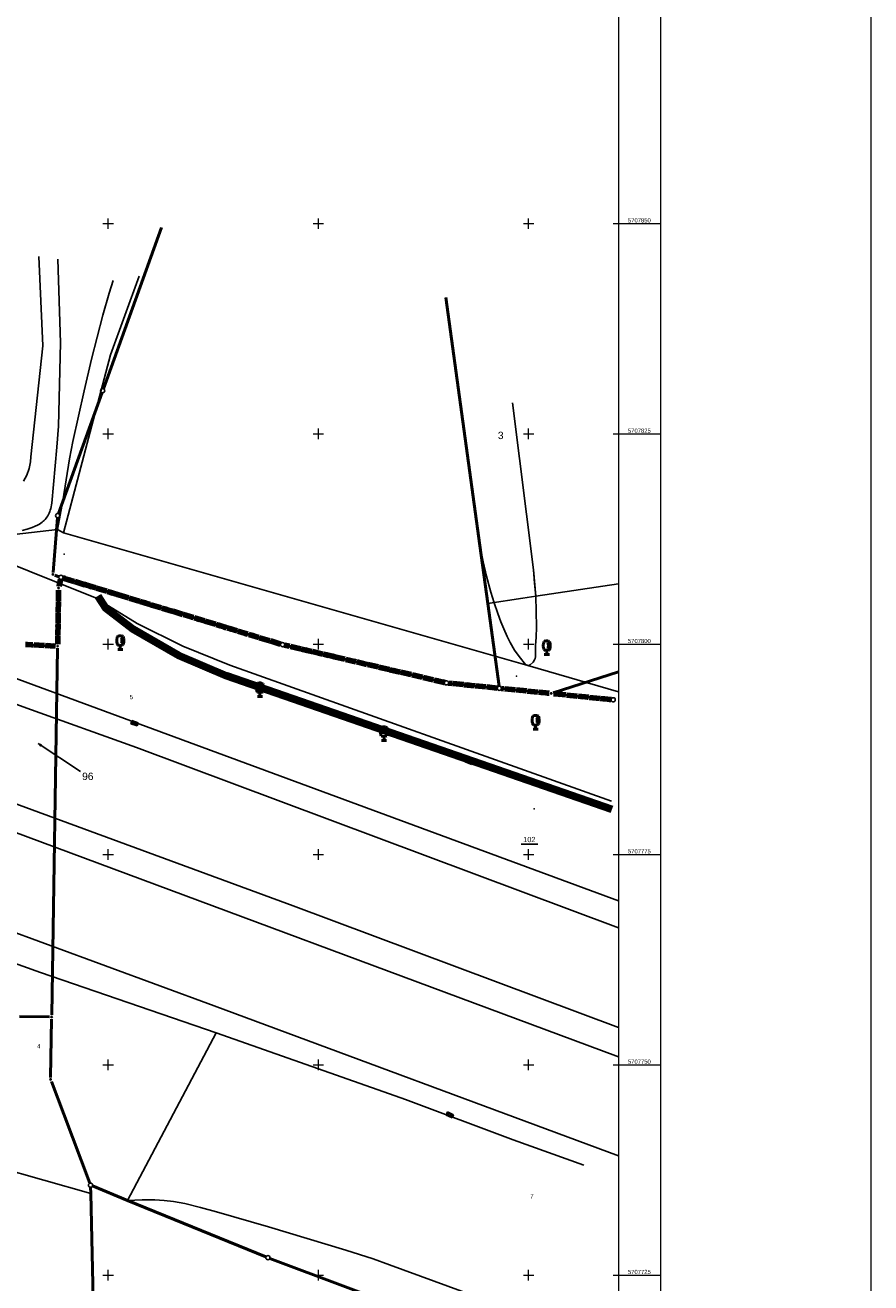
# Model space of a CAD drawing. Header units: metres. Extents: x 32377355 to 32378041, y 5707167 to 5708004.
# Tile 79 of 80: x 32377940 to 32378041, y 5707724 to 5707874. Entities that reach past the tile are written whole.
import ezdxf

# ---------------------------------------------------------------- set-up
doc = ezdxf.new("R2010")
doc.units = ezdxf.units.M
doc.header["$LTSCALE"] = 0.25
doc.linetypes.add('LF1600.2024', pattern=[13, 1, -2, 1, -7, 0, -2])
doc.linetypes.add('LF1600.2025', pattern=[13, 5, 0, 0, -8])
doc.layers.get('0').update_dxf_attribs({"color": 1, "linetype": 'CONTINUOUS'})
for name, color, linetype, lineweight in [('Bauwerke_ Einrichtungen_ Siedlungsf.', 201, 'CONTINUOUS', 25), ('Bauwerke_ Einrichtungen_ Verkehr', 40, 'CONTINUOUS', 25), ('Besondere Vegetationsmerkmale', 91, 'CONTINUOUS', 25), ('Ebene 71', 71, 'CONTINUOUS', 0), ('Flurstücke_ Grenzpunkte', 51, 'CONTINUOUS', 25), ('Reliefformen', 32, 'CONTINUOUS', 25), ('TN_ Siedlung', 211, 'CONTINUOUS', 25), ('TN_ Vegetation', 91, 'CONTINUOUS', 25), ('TN_ Verkehr', 2, 'CONTINUOUS', 25), ('Vermessungspunkte', 211, 'CONTINUOUS', 25)]:
    doc.layers.add(name, color=color, linetype=linetype, lineweight=lineweight)
doc.styles.add('K 10 700 - Arial_ kursiv_ 10 pt_ Flurstücksnummer', font='Arial.ttf')
doc.styles.add('N 6 380 - Arial_ normal_ 6 pt', font='Arial.ttf')
doc.styles.add('N 7 380 - Arial_ normal_ 7 pt', font='Arial.ttf')
doc.styles.add('N 7 380 liM - Arial_ normal_ 7 pt', font='Arial.ttf')
doc.styles.add('Schrift rechtsgenei', font='Arial.ttf')

# ---------------------------------------------------------------- blocks, each defined once
blk = doc.blocks.new('Straßensinkkasten (NW)', base_point=(0, 0.25))
at = {"color": 0, "lineweight": -2}
for p, q in [((-0.5, 0.25), (0.5, 0.25)), ((-0.5, 0.25), (-0.5, -0.25)), ((-0.25, 0.25), (-0.25, -0.25)), ((0, -0.25), (0, 0.25)), ((0.25, 0.25), (0.25, -0.25)), ((0.5, 0.25), (0.5, -0.25)), ((-0.5, -0.25), (0.5, -0.25))]:
    blk.add_line(p, q, dxfattribs=at)
blk = doc.blocks.new('Laubbaum', base_point=(0, -0.5))
at = {"color": 0, "lineweight": -2}
for p, q in [((-0.25755, 0.14275), (-0.255405, 0.20252)), ((-0.255405, 0.08298), (-0.25755, 0.14275)), ((-0.255405, 0.20252), (-0.248985, 0.261985)), ((-0.248985, 0.023515), (-0.255405, 0.08298)), ((-0.248985, 0.261985), (-0.23832, 0.32084)), ((-0.23832, -0.03534), (-0.248985, 0.023515)), ((-0.23832, 0.32084), (-0.223465, 0.378775)), ((-0.223465, 0.378775), (-0.2045, 0.4355)), ((-0.2045, 0.4355), (-0.170865, 0.45636)), ((-0.170865, 0.45636), (-0.13513, 0.47336)), ((-0.13513, 0.47336), (-0.097725, 0.4863)), ((-0.097725, 0.4863), (-0.05912, 0.495015)), ((-0.05912, 0.495015), (-0.01979, 0.4994)), ((-0.01979, 0.4994), (0.01979, 0.4994)), ((0.01979, 0.4994), (0.05912, 0.495015)), ((0.05912, 0.495015), (0.097725, 0.4863)), ((0.072, 0.3585), (0.09129, 0.335215)), ((0.09129, 0.335215), (0.105485, 0.308515)), ((0.097725, 0.4863), (0.13513, 0.47336)), ((0.114, 0), (0.104515, -0.021505)), ((0.105485, 0.308515), (0.114, 0.2795)), ((0.114, 0.2795), (0.118245, 0.13975)), ((0.118245, 0.13975), (0.114, 0)), ((0.13513, 0.47336), (0.170865, 0.45636)), ((0.170865, 0.45636), (0.2045, 0.4355)), ((0.2045, 0.4355), (0.223465, 0.378775)), ((0.223465, 0.378775), (0.23832, 0.32084)), ((0.23832, 0.32084), (0.248985, 0.261985)), ((0.248985, 0.023515), (0.23832, -0.03534)), ((0.248985, 0.261985), (0.255405, 0.20252)), ((0.255405, 0.08298), (0.248985, 0.023515)), ((0.255405, 0.20252), (0.25755, 0.14275)), ((0.25755, 0.14275), (0.255405, 0.08298)), ((-0.223465, -0.093275), (-0.23832, -0.03534)), ((-0.2045, -0.15), (-0.223465, -0.093275)), ((-0.17082, -0.170725), (-0.2045, -0.15)), ((0.1905, -0.5), (-0.1905, -0.5)), ((-0.135065, -0.187615), (-0.17082, -0.170725)), ((-0.097665, -0.200465), (-0.135065, -0.187615)), ((-0.05908, -0.20912), (-0.097665, -0.200465)), ((-0.019775, -0.213475), (-0.05908, -0.20912)), ((0.019775, -0.213475), (-0.019775, -0.213475)), ((0, -0.2205), (0, -0.5)), ((0.05908, -0.20912), (0.019775, -0.213475)), ((0.097665, -0.200465), (0.05908, -0.20912)), ((0.09082, -0.04061), (0.0735, -0.0565)), ((0.104515, -0.021505), (0.09082, -0.04061)), ((0.135065, -0.187615), (0.097665, -0.200465)), ((0.17082, -0.170725), (0.135065, -0.187615)), ((0.2045, -0.15), (0.17082, -0.170725)), ((0.223465, -0.093275), (0.2045, -0.15)), ((0.23832, -0.03534), (0.223465, -0.093275))]:
    blk.add_line(p, q, dxfattribs=at)
blk = doc.blocks.new('Zuordnungspfeil', base_point=(0.38, 0))
at = {"lineweight": -2}
blk.add_hatch(color=0, dxfattribs=at).paths.add_polyline_path([(-0.5, 0.4), (0.5, 0), (-0.5, -0.4)], flags=0)
blk = doc.blocks.new('Grenzpunkt mit Abmarkung')
at = {"color": 0, "lineweight": -2}
blk.add_circle((0, 0), 0.5, dxfattribs=at)
blk = doc.blocks.new('Grenzpunkt_ Abm. nach Quellenlage n. zu spezifizieren')
at = {"lineweight": -2}
blk.add_hatch(color=0, dxfattribs=at).paths.add_polyline_path([(0, 0.165, -1), (0, -0.165, -1)], flags=0)
at = {"color": 0, "lineweight": -2}
blk.add_circle((0, 0), 0.165, dxfattribs=at)

msp = doc.modelspace()

# ---------------------------------------------------------------- linework, layer by layer
at = {"layer": 'Bauwerke_ Einrichtungen_ Siedlungsf.', "color": 254, "linetype": 'Continuous', "lineweight": 100, "true_color": 0xe6e6e6}
for p, q in [((32377949.645728, 5707804.229595), (32377948.71996, 5707805.667845)), ((32377949.794826, 5707804.367482), (32377948.888133, 5707805.776094)), ((32377952.900374, 5707801.755395), (32377949.645729, 5707804.229595)), ((32377953.011394, 5707801.922227), (32377949.794824, 5707804.367482)), ((32377958.361319, 5707798.597199), (32377952.900374, 5707801.755397)), ((32377958.451208, 5707798.776251), (32377953.011393, 5707801.922229)), ((32377964.02618, 5707796.160582), (32377958.36132, 5707798.5972)), ((32377964.098513, 5707796.347185), (32377958.451208, 5707798.77625)), ((32378009.855717, 5707780.28886), (32377964.026179, 5707796.160583)), ((32378009.921167, 5707780.477848), (32377964.098514, 5707796.347185))]:
    msp.add_line(p, q, dxfattribs=at)
at = {"layer": 'Bauwerke_ Einrichtungen_ Siedlungsf.', "color": 7, "linetype": 'Continuous', "lineweight": 25}
for p, q in [((32377949.906648, 5707804.470896), (32377949.014263, 5707805.857281)), ((32377949.440722, 5707804.040002), (32377948.488722, 5707805.519002)), ((32377953.094657, 5707802.047352), (32377949.906647, 5707804.470897)), ((32377952.747722, 5707801.526003), (32377949.440722, 5707804.040002)), ((32377958.237723, 5707798.351002), (32377952.747722, 5707801.526003)), ((32377958.518625, 5707798.91054), (32377953.094658, 5707802.047353)), ((32377963.926723, 5707795.904002), (32377958.237723, 5707798.351002)), ((32377964.152764, 5707796.487139), (32377958.518624, 5707798.910542)), ((32378009.765723, 5707780.029002), (32377963.926723, 5707795.904002)), ((32378009.970255, 5707780.619588), (32377964.152765, 5707796.487138))]:
    msp.add_line(p, q, dxfattribs=at)
at = {"layer": 'Bauwerke_ Einrichtungen_ Siedlungsf.', "color": 254, "linetype": 'Continuous', "lineweight": 35, "true_color": 0xe6e6e6}
for p, q in [((32377949.487314, 5707804.08309), (32377948.541277, 5707805.55283)), ((32377952.782414, 5707801.578138), (32377949.487314, 5707804.08309)), ((32377958.265812, 5707798.406956), (32377952.782415, 5707801.578136)), ((32377963.949325, 5707795.962314), (32377958.265813, 5707798.406957)), ((32378009.786176, 5707780.088061), (32377963.949326, 5707795.962316))]:
    msp.add_line(p, q, dxfattribs=at)
at = {"layer": 'Bauwerke_ Einrichtungen_ Siedlungsf.', "color": 254, "linetype": 'Continuous', "lineweight": 50, "true_color": 0xe6e6e6}
for p, q in [((32377949.561863, 5707804.152035), (32377948.625363, 5707805.606955)), ((32377952.837925, 5707801.661554), (32377949.561863, 5707804.152034)), ((32377958.310755, 5707798.496482), (32377952.837925, 5707801.661552)), ((32377963.985493, 5707796.055617), (32377958.310756, 5707798.496482)), ((32378009.818901, 5707780.182555), (32377963.985493, 5707796.055617))]:
    msp.add_line(p, q, dxfattribs=at)
at = {"layer": 'Bauwerke_ Einrichtungen_ Verkehr', "color": 37, "linetype": 'Continuous', "lineweight": 25, "true_color": 0x805c3b}
for p, q in [((32377941.750723, 5707846.082003), (32377942.224723, 5707835.468003)), ((32377944.332722, 5707835.813002), (32377944.024723, 5707845.751002)), ((32377944.109723, 5707825.934003), (32377944.332722, 5707835.813002)), ((32377942.224723, 5707835.468003), (32377940.809723, 5707822.279002)), ((32377998.067722, 5707828.710002), (32378000.580722, 5707808.840002)), ((32377943.888723, 5707823.430003), (32377944.109723, 5707825.934003)), ((32377940.809723, 5707822.279002), (32377940.803723, 5707822.079002)), ((32377943.295722, 5707816.757002), (32377943.888723, 5707823.430003)), ((32377940.612723, 5707820.877002), (32377940.332722, 5707820.107002)), ((32377940.771722, 5707821.680003), (32377940.612723, 5707820.877002)), ((32377940.791723, 5707821.879002), (32377940.771722, 5707821.680003)), ((32377940.803723, 5707822.079002), (32377940.791723, 5707821.879002)), ((32377940.332722, 5707820.107002), (32377939.938723, 5707819.390003)), ((32377943.130723, 5707815.943002), (32377943.186723, 5707816.137002)), ((32377943.186723, 5707816.137002), (32377943.233723, 5707816.338003)), ((32377943.233723, 5707816.338003), (32377943.269723, 5707816.546002)), ((32377943.269723, 5707816.546002), (32377943.295722, 5707816.757002)), ((32377942.297722, 5707814.605003), (32377942.415723, 5707814.717002)), ((32377942.415723, 5707814.717002), (32377942.525722, 5707814.836002)), ((32377942.525722, 5707814.836002), (32377942.632723, 5707814.967002)), ((32377942.632723, 5707814.967002), (32377942.735723, 5707815.110003)), ((32377942.735723, 5707815.110003), (32377942.832722, 5707815.266002)), ((32377942.832722, 5707815.266002), (32377942.994723, 5707815.583003)), ((32377942.994723, 5707815.583003), (32377943.066723, 5707815.758003)), ((32377943.066723, 5707815.758003), (32377943.130723, 5707815.943002)), ((32377939.791723, 5707813.496002), (32377940.393723, 5707813.673003)), ((32377940.393723, 5707813.673003), (32377940.975722, 5707813.871002)), ((32377940.975722, 5707813.871002), (32377941.342723, 5707814.019002)), ((32377941.342723, 5707814.019002), (32377941.623723, 5707814.153002)), ((32377941.623723, 5707814.153002), (32377941.854722, 5707814.282003)), ((32377941.854722, 5707814.282003), (32377942.020723, 5707814.389003)), ((32377942.020723, 5707814.389003), (32377942.166723, 5707814.496002)), ((32377942.166723, 5707814.496002), (32377942.297722, 5707814.605003)), ((32378000.580722, 5707808.840002), (32378000.714722, 5707807.267002)), ((32378000.714722, 5707807.267002), (32378000.847723, 5707805.694002)), ((32378000.847723, 5707805.694002), (32378010.685612, 5707807.170098))]:
    msp.add_line(p, q, dxfattribs=at)
at = {"layer": 'Bauwerke_ Einrichtungen_ Verkehr', "color": 253, "linetype": 'Continuous', "lineweight": 25, "true_color": 0xb2b2b2}
for p, q in [((32377940.327723, 5707792.389003), (32377812.879723, 5707839.269002)), ((32377971.988722, 5707768.880002), (32377809.112723, 5707828.945002)), ((32377962.614723, 5707756.998003), (32377804.138723, 5707815.310003)), ((32377953.395723, 5707787.726002), (32377940.327723, 5707792.389003)), ((32377908.265723, 5707789.019002), (32378010.685612, 5707750.951763)), ((32378010.685612, 5707766.268058), (32377953.395723, 5707787.726002)), ((32378010.685612, 5707754.45003), (32377971.988722, 5707768.880002)), ((32378010.685612, 5707739.171125), (32377962.614723, 5707756.998003))]:
    msp.add_line(p, q, dxfattribs=at)
at = {"layer": 'Ebene 71', "color": 7, "linetype": 'Continuous', "lineweight": 9}
for p, q in [((32377949.999722, 5707849.372003), (32377949.999722, 5707850.622003)), ((32377974.999722, 5707849.372003), (32377974.999722, 5707850.622003)), ((32377999.999722, 5707849.372003), (32377999.999722, 5707850.622003)), ((32377949.374722, 5707849.997003), (32377950.624722, 5707849.997003)), ((32377974.374722, 5707849.997003), (32377975.624722, 5707849.997003)), ((32377999.374722, 5707849.997003), (32378000.624722, 5707849.997003)), ((32378010.060612, 5707849.997003), (32378010.685612, 5707849.997003)), ((32377949.999722, 5707824.372003), (32377949.999722, 5707825.622003)), ((32377974.999722, 5707824.372003), (32377974.999722, 5707825.622003)), ((32377999.999722, 5707824.372003), (32377999.999722, 5707825.622003)), ((32377949.374722, 5707824.997003), (32377950.624722, 5707824.997003)), ((32377974.374722, 5707824.997003), (32377975.624722, 5707824.997003)), ((32377999.374722, 5707824.997003), (32378000.624722, 5707824.997003)), ((32378010.060612, 5707824.997003), (32378010.685612, 5707824.997003)), ((32377949.374722, 5707799.997003), (32377950.624722, 5707799.997003)), ((32377949.999722, 5707799.372003), (32377949.999722, 5707800.622003)), ((32377974.374722, 5707799.997003), (32377975.624722, 5707799.997003)), ((32377974.999722, 5707799.372003), (32377974.999722, 5707800.622003)), ((32377999.374722, 5707799.997003), (32378000.624722, 5707799.997003)), ((32377999.999722, 5707799.372003), (32377999.999722, 5707800.622003)), ((32378010.060612, 5707799.997003), (32378010.685612, 5707799.997003)), ((32377949.374722, 5707774.997003), (32377950.624722, 5707774.997003)), ((32377949.999722, 5707774.372003), (32377949.999722, 5707775.622003)), ((32377974.374722, 5707774.997003), (32377975.624722, 5707774.997003)), ((32377974.999722, 5707774.372003), (32377974.999722, 5707775.622003)), ((32377999.374722, 5707774.997003), (32378000.624722, 5707774.997003)), ((32377999.999722, 5707774.372003), (32377999.999722, 5707775.622003)), ((32378010.060612, 5707774.997003), (32378010.685612, 5707774.997003)), ((32377949.999722, 5707749.372003), (32377949.999722, 5707750.622003)), ((32377974.999722, 5707749.372003), (32377974.999722, 5707750.622003)), ((32377999.999722, 5707749.372003), (32377999.999722, 5707750.622003)), ((32377949.374722, 5707749.997003), (32377950.624722, 5707749.997003)), ((32377974.374722, 5707749.997003), (32377975.624722, 5707749.997003)), ((32377999.374722, 5707749.997003), (32378000.624722, 5707749.997003)), ((32378010.060612, 5707749.997003), (32378010.685612, 5707749.997003)), ((32377949.374722, 5707724.997003), (32377950.624722, 5707724.997003)), ((32377949.999722, 5707724.372003), (32377949.999722, 5707725.622003)), ((32377974.374722, 5707724.997003), (32377975.624722, 5707724.997003)), ((32377974.999722, 5707724.372003), (32377974.999722, 5707725.622003)), ((32377999.374722, 5707724.997003), (32378000.624722, 5707724.997003)), ((32377999.999722, 5707724.372003), (32377999.999722, 5707725.622003)), ((32378010.060612, 5707724.997003), (32378010.685612, 5707724.997003))]:
    msp.add_line(p, q, dxfattribs=at)
at = {"layer": 'Ebene 71', "color": 7, "lineweight": 18}
for p, q in [((32378010.685612, 5707849.997003), (32378015.685612, 5707849.997003)), ((32378010.685612, 5707824.997003), (32378015.685612, 5707824.997003)), ((32378010.685612, 5707799.997003), (32378015.685612, 5707799.997003)), ((32378010.685612, 5707774.997003), (32378015.685612, 5707774.997003)), ((32378010.685612, 5707749.997003), (32378015.685612, 5707749.997003)), ((32378010.685612, 5707724.997003), (32378015.685612, 5707724.997003))]:
    msp.add_line(p, q, dxfattribs=at)
at = {"layer": 'Ebene 71', "color": 7, "linetype": 'Continuous', "lineweight": 18}
msp.add_lwpolyline([(32377355.4975, 5707167.1275), (32377355.4975, 5708004.388635), (32378040.685612, 5708004.388635), (32378040.685612, 5707167.1275), (32377355.4975, 5707167.1275)], close=True, dxfattribs=at)
at = {"layer": 'Ebene 71', "color": 7, "lineweight": 18}
for points in [[(32377361.77, 5707168.4), (32377361.77, 5708003.116135), (32378015.663113, 5708003.116135), (32378015.663113, 5707168.4), (32377361.77, 5707168.4)], [(32377366.7475, 5707173.3775), (32377366.7475, 5707998.138635), (32378010.685612, 5707998.138635), (32378010.685612, 5707173.3775), (32377366.7475, 5707173.3775)]]:
    msp.add_lwpolyline(points, close=True, dxfattribs=at)
at = {"layer": 'Flurstücke_ Grenzpunkte', "color": 7, "linetype": 'Continuous', "lineweight": 50}
for p, q in [((32377956.340723, 5707849.518002), (32377949.447408, 5707830.371222)), ((32377994.185723, 5707811.743002), (32377990.146722, 5707841.196003)), ((32377949.27781, 5707829.900863), (32377944.086633, 5707815.52514)), ((32377943.981833, 5707815.040795), (32377943.46261, 5707808.53521)), ((32377995.132723, 5707804.835002), (32377994.185723, 5707811.743002)), ((32377943.67762, 5707808.200427), (32377944.154823, 5707808.026577)), ((32377944.337325, 5707807.696555), (32377944.170118, 5707806.91645)), ((32377970.50449, 5707800.017585), (32377944.628952, 5707807.868417)), ((32377944.113667, 5707806.422035), (32377944.009775, 5707800.01597)), ((32377996.479758, 5707795.011685), (32377995.132723, 5707804.835002)), ((32377943.756035, 5707799.778507), (32377940.162408, 5707799.958495)), ((32377989.983252, 5707795.458773), (32377970.98719, 5707799.88823)), ((32377943.294778, 5707755.944967), (32377944.001665, 5707799.516035)), ((32378010.685612, 5707796.696357), (32378002.929843, 5707794.21615)), ((32377996.265, 5707794.789242), (32377990.475445, 5707795.376763)), ((32378002.442988, 5707794.165125), (32377996.762455, 5707794.738877)), ((32378009.806015, 5707793.413402), (32378002.940428, 5707794.1146)), ((32377939.458703, 5707755.741), (32377943.04074, 5707755.698002)), ((32377943.286618, 5707755.445035), (32377943.172825, 5707748.511967)), ((32377943.257057, 5707748.028127), (32377944.734723, 5707744.116003)), ((32377944.734723, 5707744.116003), (32377947.826437, 5707735.924895)), ((32377947.936723, 5707734.696003), (32377947.920248, 5707735.441062)), ((32377948.146127, 5707735.596393), (32377952.324723, 5707733.888002)), ((32377949.6531, 5707658.366937), (32377947.936723, 5707734.696003)), ((32377952.324723, 5707733.888002), (32377968.767315, 5707727.16561)), ((32377969.232908, 5707726.9835), (32378008.922722, 5707712.154002))]:
    msp.add_line(p, q, dxfattribs=at)
at = {"layer": 'Flurstücke_ Grenzpunkte', "color": 233, "linetype": 'LF1600.2024', "lineweight": 200, "true_color": 0xdb70a1}
for p, q in [((32377944.337325, 5707807.696555), (32377944.170118, 5707806.91645)), ((32377970.50449, 5707800.017585), (32377944.628952, 5707807.868417)), ((32377944.113667, 5707806.422035), (32377944.009775, 5707800.01597)), ((32377943.756035, 5707799.778507), (32377940.162408, 5707799.958495)), ((32377989.983252, 5707795.458773), (32377970.98719, 5707799.88823)), ((32377996.265, 5707794.789242), (32377990.475445, 5707795.376763)), ((32378002.442988, 5707794.165125), (32377996.762455, 5707794.738877)), ((32378009.806015, 5707793.413402), (32378002.940428, 5707794.1146))]:
    msp.add_line(p, q, dxfattribs=at)
at = {"layer": 'Flurstücke_ Grenzpunkte', "color": 233, "linetype": 'LF1600.2025', "lineweight": 158, "true_color": 0xdb70a1}
for p, q in [((32377944.337325, 5707807.696555), (32377944.170118, 5707806.91645)), ((32377970.50449, 5707800.017585), (32377944.628952, 5707807.868417)), ((32377944.113667, 5707806.422035), (32377944.009775, 5707800.01597)), ((32377943.756035, 5707799.778507), (32377940.162408, 5707799.958495)), ((32377989.983252, 5707795.458773), (32377970.98719, 5707799.88823)), ((32377996.265, 5707794.789242), (32377990.475445, 5707795.376763)), ((32378002.442988, 5707794.165125), (32377996.762455, 5707794.738877)), ((32378009.806015, 5707793.413402), (32378002.940428, 5707794.1146))]:
    msp.add_line(p, q, dxfattribs=at)
at = {"layer": 'Flurstücke_ Grenzpunkte', "color": 7, "linetype": 'Continuous', "lineweight": 25}
msp.add_lwpolyline([(32377946.735473, 5707784.8515), (32377941.668722, 5707788.203002)], dxfattribs=at)
at = {"layer": 'Reliefformen', "color": 37, "linetype": 'Continuous', "lineweight": 25, "true_color": 0x805c3b}
for p, q in [((32377950.596723, 5707843.235003), (32377950.119723, 5707841.724003)), ((32377950.280723, 5707834.387002), (32377953.710723, 5707843.729002)), ((32377953.710723, 5707843.729002), (32377950.280723, 5707834.387002)), ((32377950.119723, 5707841.724003), (32377949.376722, 5707839.130002)), ((32377990.146722, 5707841.196003), (32377994.185723, 5707811.743002)), ((32377949.376722, 5707839.130002), (32377948.015723, 5707833.864002)), ((32377944.698723, 5707813.220002), (32377950.280723, 5707834.387002)), ((32377950.280723, 5707834.387002), (32377944.698723, 5707813.220002)), ((32377948.015723, 5707833.864002), (32377947.136723, 5707830.135002)), ((32377947.136723, 5707830.135002), (32377945.814723, 5707824.089003)), ((32378000.580722, 5707808.840002), (32377998.067722, 5707828.710002)), ((32377998.067722, 5707828.710002), (32378000.580722, 5707808.840002)), ((32377945.814723, 5707824.089003), (32377945.411722, 5707822.031003)), ((32377945.411722, 5707822.031003), (32377944.629723, 5707817.044002)), ((32377944.629723, 5707817.044002), (32377943.985723, 5707813.648002)), ((32377943.985723, 5707813.648002), (32377931.795722, 5707812.188002)), ((32377943.985723, 5707813.648002), (32377931.795722, 5707812.188002)), ((32377943.985723, 5707813.648002), (32377944.698723, 5707813.220002)), ((32377944.698723, 5707813.220002), (32377943.985723, 5707813.648002)), ((32377999.920722, 5707797.471002), (32377944.698723, 5707813.220002)), ((32377999.920722, 5707797.471002), (32377944.698723, 5707813.220002)), ((32377948.488722, 5707805.519002), (32377931.795722, 5707812.188002)), ((32377994.185723, 5707811.743002), (32377994.602722, 5707809.793003)), ((32377994.602722, 5707809.793003), (32377994.995723, 5707808.100003)), ((32378000.847723, 5707805.694002), (32378000.580722, 5707808.840002)), ((32378000.580722, 5707808.840002), (32378000.847723, 5707805.694002)), ((32377994.995723, 5707808.100003), (32377995.516723, 5707806.169002)), ((32377995.516723, 5707806.169002), (32377995.903723, 5707804.921002)), ((32378000.928723, 5707802.079002), (32378000.847723, 5707805.694002)), ((32378000.847723, 5707805.694002), (32378000.928723, 5707802.079002)), ((32377953.455722, 5707802.450002), (32377948.488722, 5707805.519002)), ((32377995.903723, 5707804.921002), (32377996.331723, 5707803.668003)), ((32377996.331723, 5707803.668003), (32377996.705722, 5707802.662003)), ((32377958.876722, 5707799.778002), (32377953.455722, 5707802.450002)), ((32377996.705722, 5707802.662003), (32377997.047722, 5707801.819002)), ((32377997.047722, 5707801.819002), (32377997.451723, 5707800.910002)), ((32378000.883723, 5707800.787003), (32378000.928723, 5707802.079002)), ((32378000.928723, 5707802.079002), (32378000.883723, 5707800.787003)), ((32377964.487723, 5707797.521002), (32377958.876722, 5707799.778002)), ((32377997.451723, 5707800.910002), (32377997.811723, 5707800.182002)), ((32377997.811723, 5707800.182002), (32377998.318723, 5707799.302002)), ((32378000.795722, 5707798.516002), (32378000.823723, 5707799.887002)), ((32378000.823723, 5707799.887002), (32378000.795722, 5707798.516002)), ((32378000.823723, 5707799.887002), (32378000.883723, 5707800.787003)), ((32378000.883723, 5707800.787003), (32378000.823723, 5707799.887002)), ((32377998.318723, 5707799.302002), (32377998.869723, 5707798.524002)), ((32377998.869723, 5707798.524002), (32377999.645723, 5707797.582003)), ((32378000.701723, 5707798.122003), (32378000.761723, 5707798.309003)), ((32378000.761723, 5707798.309003), (32378000.701723, 5707798.122003)), ((32378000.761723, 5707798.309003), (32378000.795722, 5707798.516002)), ((32378000.795722, 5707798.516002), (32378000.761723, 5707798.309003)), ((32378009.866723, 5707781.344003), (32377964.487723, 5707797.521002)), ((32377999.645723, 5707797.582003), (32377999.920722, 5707797.471002)), ((32377999.920722, 5707797.471002), (32377999.645723, 5707797.582003)), ((32377999.920722, 5707797.471002), (32378000.008723, 5707797.474003)), ((32378000.008723, 5707797.474003), (32377999.920722, 5707797.471002)), ((32378010.685612, 5707794.335288), (32377999.920722, 5707797.471002)), ((32378010.685612, 5707794.335288), (32377999.920722, 5707797.471002)), ((32378000.008723, 5707797.474003), (32378000.172722, 5707797.532003)), ((32378000.172722, 5707797.532003), (32378000.008723, 5707797.474003)), ((32378000.172722, 5707797.532003), (32378000.550723, 5707797.883003)), ((32378000.550723, 5707797.883003), (32378000.172722, 5707797.532003)), ((32378000.550723, 5707797.883003), (32378000.701723, 5707798.122003)), ((32378000.701723, 5707798.122003), (32378000.550723, 5707797.883003)), ((32377938.624722, 5707796.062002), (32378010.685612, 5707769.500772)), ((32377938.624722, 5707796.062002), (32378010.685612, 5707769.500772)), ((32377941.958723, 5707760.976002), (32377936.136723, 5707763.056002)), ((32377941.958723, 5707760.976002), (32377936.136723, 5707763.056002)), ((32377962.862723, 5707753.783002), (32377941.958723, 5707760.976002)), ((32377962.862723, 5707753.783002), (32377941.958723, 5707760.976002)), ((32377962.862723, 5707753.783002), (32377952.324723, 5707733.888002)), ((32377952.324723, 5707733.888002), (32377962.862723, 5707753.783002)), ((32377983.459723, 5707746.560003), (32377962.862723, 5707753.783002)), ((32377983.459723, 5707746.560003), (32377962.862723, 5707753.783002)), ((32377985.349723, 5707745.873003), (32377983.459723, 5707746.560003)), ((32377985.349723, 5707745.873003), (32377983.459723, 5707746.560003)), ((32377998.142723, 5707741.098002), (32377985.349723, 5707745.873003)), ((32377998.142723, 5707741.098002), (32377985.349723, 5707745.873003)), ((32377947.826437, 5707735.924895), (32377944.734723, 5707744.116003)), ((32378006.556722, 5707738.078002), (32377998.142723, 5707741.098002)), ((32378006.556722, 5707738.078002), (32377998.142723, 5707741.098002)), ((32377949.653103, 5707658.366937), (32377947.92034, 5707735.441065)), ((32377948.146127, 5707735.596393), (32377952.324723, 5707733.888002)), ((32377952.324723, 5707733.888002), (32377954.060723, 5707733.956002)), ((32377954.060723, 5707733.956002), (32377955.575723, 5707733.954002)), ((32377955.575723, 5707733.954002), (32377956.676723, 5707733.883003)), ((32377956.676723, 5707733.883003), (32377957.789723, 5707733.744002)), ((32377957.789723, 5707733.744002), (32377959.132723, 5707733.498003)), ((32377959.132723, 5707733.498003), (32377960.995723, 5707733.055003)), ((32377960.995723, 5707733.055003), (32377962.886723, 5707732.536002)), ((32377962.886723, 5707732.536002), (32377969.061723, 5707730.754002)), ((32377969.061723, 5707730.754002), (32377978.257723, 5707727.968003)), ((32377978.257723, 5707727.968003), (32377981.501722, 5707726.927002)), ((32377981.501722, 5707726.927002), (32377983.469723, 5707726.243002)), ((32377983.469723, 5707726.243002), (32377995.686723, 5707721.742003))]:
    msp.add_line(p, q, dxfattribs=at)
at = {"layer": 'TN_ Siedlung', "color": 253, "linetype": 'Continuous', "lineweight": 25, "true_color": 0xb2b2b2}
for p, q in [((32377994.185723, 5707811.743002), (32377995.132723, 5707804.835002)), ((32378000.847723, 5707805.694002), (32378010.685612, 5707807.170098)), ((32377999.322723, 5707805.466002), (32378000.847723, 5707805.694002)), ((32377995.132723, 5707804.835002), (32377999.322723, 5707805.466002))]:
    msp.add_line(p, q, dxfattribs=at)
at = {"layer": 'TN_ Vegetation', "color": 253, "linetype": 'Continuous', "lineweight": 25, "true_color": 0xb2b2b2}
msp.add_line((32377995.132723, 5707804.835002), (32377996.479758, 5707795.011685), dxfattribs=at)
at = {"layer": 'TN_ Verkehr', "color": 253, "linetype": 'Continuous', "lineweight": 25, "true_color": 0xb2b2b2}
for p, q in [((32377928.031172, 5707740.361565), (32377947.936723, 5707734.696003)), ((32377947.936723, 5707734.696003), (32377947.920248, 5707735.441062)), ((32377952.324723, 5707733.888002), (32377968.767315, 5707727.16561)), ((32377969.232908, 5707726.9835), (32378008.922722, 5707712.154002))]:
    msp.add_line(p, q, dxfattribs=at)
at = {"layer": 'Vermessungspunkte', "color": 7, "linetype": 'Continuous', "lineweight": 25}
msp.add_lwpolyline([(32377999.103723, 5707776.211002), (32378001.084973, 5707776.211002)], dxfattribs=at)
at = {"layer": 'Vermessungspunkte', "color": 7, "lineweight": 18}
for p in [(32377944.762722, 5707810.687002), (32377998.573723, 5707796.200002), (32378000.647723, 5707780.448002)]:
    msp.add_point(p, dxfattribs=at)

# ---------------------------------------------------------------- block references
at = {"layer": 'Bauwerke_ Einrichtungen_ Siedlungsf.', "color": 7, "lineweight": 25, "xscale": 0.8, "yscale": 0.8, "zscale": 0.8}
for p, rotation in [((32377953.207722, 5707790.793003), 340.786), ((32377993.030723, 5707786.221002), 339.243), ((32377990.546723, 5707743.866003), 155.845)]:
    msp.add_blockref('Straßensinkkasten (NW)', p, dxfattribs=dict(at, rotation=rotation))
at = {"layer": 'Besondere Vegetationsmerkmale', "color": 116, "lineweight": 50, "true_color": 0x008230, "xscale": 1.625, "yscale": 1.625, "zscale": 1.625}
for p in [(32377951.449723, 5707799.381002), (32378002.152723, 5707798.782003), (32377968.054722, 5707793.780002), (32378000.832722, 5707789.914002), (32377982.805723, 5707788.555003)]:
    msp.add_blockref('Laubbaum', p, dxfattribs=at)
at = {"layer": 'Flurstücke_ Grenzpunkte', "color": 7, "lineweight": 25, "xscale": 0.5, "yscale": 0.5, "zscale": 0.5}
for name, p in [('Grenzpunkt mit Abmarkung', (32377949.362723, 5707830.136002)), ('Grenzpunkt mit Abmarkung', (32377944.001722, 5707815.290002)), ('Grenzpunkt_ Abm. nach Quellenlage n. zu spezifizieren', (32377943.442722, 5707808.286002)), ('Grenzpunkt mit Abmarkung', (32377944.389722, 5707807.941003)), ('Grenzpunkt_ Abm. nach Quellenlage n. zu spezifizieren', (32377944.117723, 5707806.672002)), ('Grenzpunkt_ Abm. nach Quellenlage n. zu spezifizieren', (32377944.005723, 5707799.766002)), ('Grenzpunkt mit Abmarkung', (32377970.743723, 5707799.945002)), ('Grenzpunkt mit Abmarkung', (32377990.226723, 5707795.402002)), ('Grenzpunkt mit Abmarkung', (32377996.513723, 5707794.764003)), ('Grenzpunkt_ Abm. nach Quellenlage n. zu spezifizieren', (32378002.691723, 5707794.140003)), ('Grenzpunkt mit Abmarkung', (32378010.054722, 5707793.388002)), ('Grenzpunkt_ Abm. nach Quellenlage n. zu spezifizieren', (32377943.290723, 5707755.695002)), ('Grenzpunkt_ Abm. nach Quellenlage n. zu spezifizieren', (32377943.168722, 5707748.262002)), ('Grenzpunkt mit Abmarkung', (32377947.914723, 5707735.691003)), ('Grenzpunkt mit Abmarkung', (32377968.998723, 5707727.071003))]:
    msp.add_blockref(name, p, dxfattribs=at)
at = {"layer": 'Flurstücke_ Grenzpunkte', "color": 7, "lineweight": 25, "xscale": 0.5, "yscale": 0.5, "zscale": 0.5, "rotation": 146.517}
msp.add_blockref('Zuordnungspfeil', (32377941.668722, 5707788.203002), dxfattribs=at)

# ---------------------------------------------------------------- texts
at = {"layer": 'Ebene 71', "color": 7, "lineweight": 18, "char_height": 0.5, "attachment_point": 7, "line_spacing_factor": 0.69, "style": 'Schrift rechtsgenei'}
for s, insert in [('5707850', (32378011.803112, 5707850.122003)), ('5707825', (32378011.803112, 5707825.122003)), ('5707800', (32378011.803112, 5707800.122003)), ('5707775', (32378011.803112, 5707775.122003)), ('5707750', (32378011.803112, 5707750.122003)), ('5707725', (32378011.803112, 5707725.122003))]:
    msp.add_mtext(s, dxfattribs=dict(at, insert=insert))
at = {"layer": 'Flurstücke_ Grenzpunkte', "color": 7, "lineweight": 35, "insert": (32377946.910473, 5707783.841002), "char_height": 0.875, "attachment_point": 7, "line_spacing_factor": 0.69, "style": 'K 10 700 - Arial_ kursiv_ 10 pt_ Flurstücksnummer'}
msp.add_mtext('96', dxfattribs=at)
at = {"layer": 'Reliefformen', "color": 7, "lineweight": 35, "insert": (32377996.340098, 5707824.368502), "char_height": 0.875, "attachment_point": 7, "line_spacing_factor": 0.69, "style": 'N 7 380 - Arial_ normal_ 7 pt'}
msp.add_mtext('3', dxfattribs=at)
at = {"layer": 'Reliefformen', "color": 7, "lineweight": 18, "char_height": 0.5, "attachment_point": 7, "line_spacing_factor": 0.69, "style": 'N 6 380 - Arial_ normal_ 6 pt'}
for s, insert in [('5', (32377952.565223, 5707793.457003)), ('4', (32377941.555223, 5707751.958003)), ('7', (32378000.190223, 5707734.100003))]:
    msp.add_mtext(s, dxfattribs=dict(at, insert=insert))
at = {"layer": 'Vermessungspunkte', "color": 7, "lineweight": 25, "insert": (32377999.353723, 5707776.461002), "char_height": 0.625, "attachment_point": 7, "line_spacing_factor": 0.69, "style": 'N 7 380 liM - Arial_ normal_ 7 pt'}
msp.add_mtext('102', dxfattribs=at)

doc.saveas('drawing.dxf')
